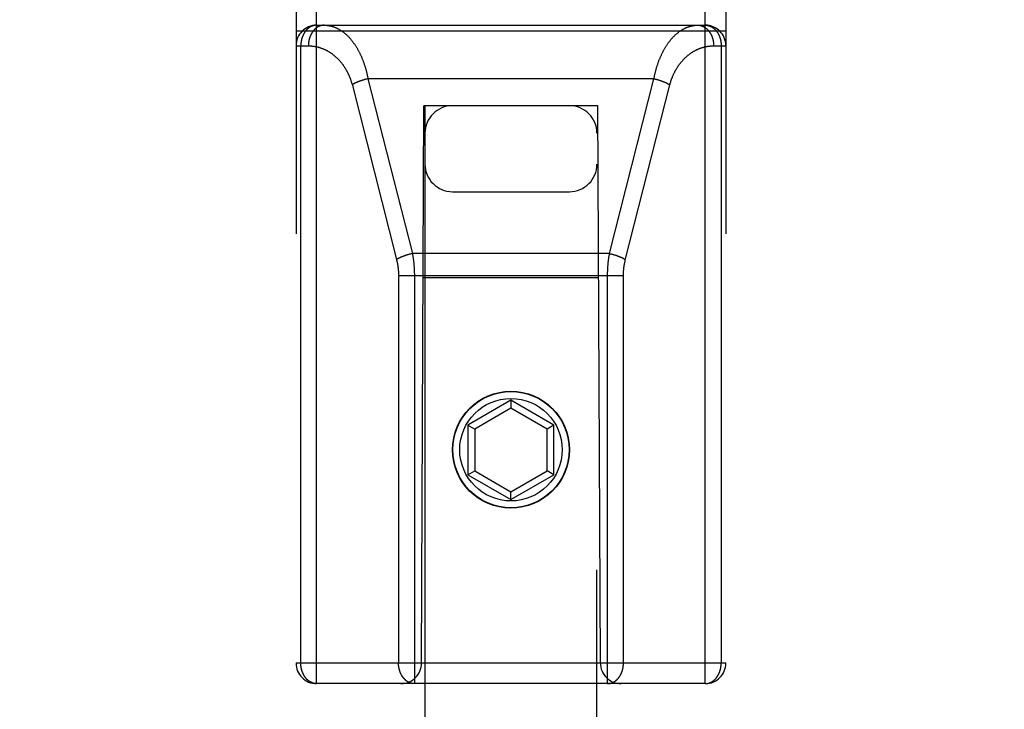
# Model space of a CAD drawing. Header units: inches. Extents: x 0 to 200, y 0 to 130.
# Tile 53 of 91: x 57.95 to 59.38, y 90.81 to 91.81. Entities that reach past the tile are written whole.
import ezdxf

# ---------------------------------------------------------------- set-up
doc = ezdxf.new("R2010")
doc.units = ezdxf.units.IN
doc.header["$LTSCALE"] = 11.011777
doc.header["$MEASUREMENT"] = 0
doc.linetypes.add('HIDDEN', pattern=[0.2, 0.1, -0.1])
doc.layers.get('0').update_dxf_attribs({"linetype": 'CONTINUOUS'})
for name, color, linetype in [('02___PRT_ALL_AXES', 7, 'CONTINUOUS'), ('DEFAULT_2', 8, 'HIDDEN'), ('DIMENSIONS', 7, 'CONTINUOUS')]:
    doc.layers.add(name, color=color, linetype=linetype)
doc.styles.get("Standard").update_dxf_attribs({"font": 'arial.ttf'})
doc.dimstyles.new('DIMSTYLE_1', dxfattribs={"dimtxt": 0.883298, "dimasz": 1.17773, "dimexe": 0.09, "dimexo": 0.07, "dimgap": 0.0375, "dimtad": 0, "dimtih": 1, "dimtoh": 1, "dimzin": 4, "dimdsep": 46, "dimtxsty": 'Standard', "dimblk": '_FILLED', "dimblk1": '_FILLED', "dimblk2": '_FILLED', "dimcen": 0.09, "dimazin": 1, "dimtfac": 1, "dimtofl": 0, "dimtmove": 0, "dimatfit": 3, "dimldrblk": '_FILLED', "dimfxl": 0, "dimtolj": 1, "dimtzin": 4, "dimarcsym": 0})

# ---------------------------------------------------------------- blocks, each defined once
blk = doc.blocks.new('_FILLED')
at = {"color": 0, "linetype": 'ByBlock'}
blk.add_solid([(0, 0), (-1, 0.2), (-1, -0.2)], dxfattribs=at)
blk = doc.blocks.new('*D13')
at = {"layer": 'DIMENSIONS', "color": 2, "linetype": 'Continuous'}
for p, q in [((57.8507, 72.5863), (55.5903, 72.5863)), ((61.4757, 72.5863), (63.8312, 72.5863))]:
    blk.add_line(p, q, dxfattribs=at)
at = {"layer": 'DIMENSIONS', "color": 2, "linetype": 'Continuous', "xscale": 1.1777301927, "yscale": 1.1777301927, "zscale": 1.1777301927}
blk.add_blockref('_FILLED', (57.8507, 72.5863), dxfattribs=at)
at = {"layer": 'DIMENSIONS', "color": 2, "linetype": 'Continuous', "xscale": 1.1777301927, "yscale": 1.1777301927, "zscale": 1.1777301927, "rotation": 180}
blk.add_blockref('_FILLED', (61.4757, 72.5863), dxfattribs=at)
at = {"layer": 'DIMENSIONS', "color": 2, "linetype": 'Continuous', "insert": (55.1486, 73.0279), "char_height": 0.8833, "width": 2.400337, "attachment_point": 3, "line_spacing_factor": 0.9}
blk.add_mtext('3.63', dxfattribs=at)
blk = doc.blocks.new('*D16')
at = {"layer": 'DIMENSIONS', "color": 2, "linetype": 'Continuous'}
for p, q in [((44.1776, 92.763), (44.1776, 95.2682)), ((44.1776, 95.2682), (45.2081, 95.2682)), ((43.1176, 91.638), (46.3925, 91.638)), ((44.1776, 91.638), (44.1776, 89.2825))]:
    blk.add_line(p, q, dxfattribs=at)
at = {"layer": 'DIMENSIONS', "color": 2, "linetype": 'Continuous', "xscale": 1.1777301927, "yscale": 1.1777301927, "zscale": 1.1777301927}
for p, rotation in [((44.1776, 92.763), 270), ((44.1776, 91.638), 90)]:
    blk.add_blockref('_FILLED', p, dxfattribs=dict(at, rotation=rotation))
at = {"layer": 'DIMENSIONS', "color": 2, "linetype": 'Continuous', "insert": (45.6497, 95.7098), "char_height": 0.8833, "width": 2.400337, "attachment_point": 1, "line_spacing_factor": 0.9}
blk.add_mtext('1.13', dxfattribs=at)

msp = doc.modelspace()

# ---------------------------------------------------------------- linework, layer by layer
at = {"layer": '02___PRT_ALL_AXES', "color": 8, "linetype": 'HIDDEN'}
msp.add_line((58.3807, 91.8025), (58.9457, 91.8025), dxfattribs=at)
msp.add_circle((58.6632, 91.1855), 0.085, dxfattribs=at)
at = {"layer": 'DEFAULT_2', "color": 8, "linetype": 'HIDDEN'}
for p, q in [((58.3807, 90.8455), (58.3807, 92.6305)), ((58.9457, 90.8455), (58.9457, 92.6305)), ((58.3507, 92.6005), (58.3507, 90.8755)), ((58.9757, 92.6005), (58.9757, 90.8755)), ((58.3807, 91.8025), (58.9457, 91.8025)), ((58.3507, 91.7945), (58.9757, 91.7945)), ((58.3507, 91.7725), (58.3686, 91.7725)), ((58.3577, 90.8755), (58.3577, 91.7725)), ((58.9578, 91.7725), (58.9757, 91.7725)), ((58.9688, 91.7725), (58.9688, 90.8755)), ((58.4321, 91.7166), (58.4968, 91.4619)), ((58.4459, 91.722), (58.4451, 91.7217)), ((58.4467, 91.7222), (58.4459, 91.722)), ((58.4475, 91.7225), (58.4467, 91.7222)), ((58.4483, 91.7228), (58.4475, 91.7225)), ((58.4491, 91.723), (58.4483, 91.7228)), ((58.4512, 91.7236), (58.4503, 91.7234)), ((58.452, 91.7238), (58.4512, 91.7236)), ((58.4528, 91.724), (58.452, 91.7238)), ((58.4536, 91.7242), (58.4528, 91.724)), ((58.4545, 91.7244), (58.4536, 91.7242)), ((58.4553, 91.7246), (58.4545, 91.7244)), ((58.4553, 91.7246), (58.5199, 91.4706)), ((58.8711, 91.7246), (58.4553, 91.7246)), ((58.8066, 91.4706), (58.8711, 91.7246)), ((58.8294, 91.4611), (58.8942, 91.7159)), ((58.8711, 91.7246), (58.872, 91.7244)), ((58.872, 91.7244), (58.8728, 91.7242)), ((58.8728, 91.7242), (58.8736, 91.724)), ((58.8736, 91.724), (58.8745, 91.7238)), ((58.8745, 91.7238), (58.8753, 91.7236)), ((58.8753, 91.7236), (58.8761, 91.7234)), ((58.8761, 91.7234), (58.8769, 91.7231)), ((58.8769, 91.7231), (58.8777, 91.7229)), ((58.8777, 91.7229), (58.8785, 91.7226)), ((58.8785, 91.7226), (58.8793, 91.7224)), ((58.8793, 91.7224), (58.8801, 91.7221)), ((58.5332, 90.8755), (58.5367, 91.6855)), ((58.5382, 91.6855), (58.5367, 91.6855)), ((58.5382, 91.6855), (58.5382, 65.6836)), ((58.7882, 91.6855), (58.5382, 91.6855)), ((58.7882, 65.6836), (58.7882, 91.6855)), ((58.7897, 91.6855), (58.7882, 91.6855)), ((58.7932, 90.8755), (58.7897, 91.6855)), ((58.5782, 91.5605), (58.7482, 91.5605)), ((58.5157, 91.4696), (58.5149, 91.4693)), ((58.5166, 91.4698), (58.5157, 91.4696)), ((58.5174, 91.47), (58.5166, 91.4698)), ((58.5182, 91.4702), (58.5174, 91.47)), ((58.519, 91.4704), (58.5182, 91.4702)), ((58.5199, 91.4706), (58.519, 91.4704)), ((58.8066, 91.4706), (58.5199, 91.4706)), ((58.8066, 91.4706), (58.8074, 91.4704)), ((58.8074, 91.4704), (58.8082, 91.4702)), ((58.8082, 91.4702), (58.809, 91.47)), ((58.809, 91.47), (58.8099, 91.4698)), ((58.8099, 91.4698), (58.8107, 91.4696)), ((58.8107, 91.4696), (58.8115, 91.4693)), ((58.5105, 91.468), (58.5097, 91.4677)), ((58.5125, 91.4686), (58.5117, 91.4684)), ((58.5133, 91.4689), (58.5125, 91.4686)), ((58.5141, 91.4691), (58.5133, 91.4689)), ((58.5149, 91.4693), (58.5141, 91.4691)), ((58.8115, 91.4693), (58.8123, 91.4691)), ((58.8136, 91.4687), (58.8144, 91.4685)), ((58.8144, 91.4685), (58.8152, 91.4682)), ((58.8152, 91.4682), (58.8159, 91.468)), ((58.4997, 91.4392), (58.4997, 90.8755)), ((58.4997, 91.4385), (58.8267, 91.4385)), ((58.5228, 91.4395), (58.5228, 90.8455)), ((58.7908, 91.4355), (58.5356, 91.4355)), ((58.6632, 91.2573), (58.6007, 91.2213)), ((58.6632, 91.2573), (58.6632, 91.2458)), ((58.7257, 91.2213), (58.6632, 91.2573)), ((58.6632, 91.2458), (58.6107, 91.2155)), ((58.7157, 91.2155), (58.6632, 91.2458)), ((58.6007, 91.2213), (58.6007, 91.1491)), ((58.6007, 91.2213), (58.6107, 91.2155)), ((58.6107, 91.2155), (58.6107, 91.1549)), ((58.7257, 91.2213), (58.7157, 91.2155)), ((58.7157, 91.1549), (58.7157, 91.2155)), ((58.7257, 91.1491), (58.7257, 91.2213)), ((58.6007, 91.1491), (58.6107, 91.1549)), ((58.6107, 91.1549), (58.6632, 91.1245)), ((58.6632, 91.1245), (58.7157, 91.1549)), ((58.7257, 91.1491), (58.7157, 91.1549)), ((58.6007, 91.1491), (58.6632, 91.113)), ((58.6632, 91.113), (58.7257, 91.1491)), ((58.6632, 91.113), (58.6632, 91.1245)), ((58.3507, 90.8755), (58.9757, 90.8755)), ((58.9457, 90.8455), (58.3807, 90.8455))]:
    msp.add_line(p, q, dxfattribs=at)
for points in [[(58.3807, 91.8025), (58.3804, 91.8025), (58.3801, 91.8025), (58.3798, 91.8025), (58.3795, 91.8024), (58.3791, 91.8024), (58.3788, 91.8024), (58.3785, 91.8023), (58.3782, 91.8023), (58.3778, 91.8022), (58.3775, 91.8022), (58.3772, 91.8021), (58.3769, 91.8021), (58.3766, 91.802), (58.3762, 91.8019), (58.3759, 91.8018), (58.3756, 91.8017), (58.3753, 91.8016), (58.375, 91.8015), (58.3747, 91.8014), (58.3744, 91.8013), (58.374, 91.8012), (58.3737, 91.8011), (58.3734, 91.8009), (58.3731, 91.8008), (58.3728, 91.8007), (58.3725, 91.8005), (58.3722, 91.8004), (58.3719, 91.8002), (58.3716, 91.8), (58.3713, 91.7999), (58.371, 91.7997), (58.3707, 91.7995), (58.3704, 91.7993), (58.3702, 91.7991), (58.3699, 91.799), (58.3696, 91.7987), (58.3693, 91.7985), (58.369, 91.7983), (58.3687, 91.7981), (58.3685, 91.7979), (58.3682, 91.7977), (58.3679, 91.7974), (58.3677, 91.7972), (58.3674, 91.797), (58.3671, 91.7967), (58.3669, 91.7965), (58.3666, 91.7962), (58.3664, 91.7959), (58.3661, 91.7957), (58.3659, 91.7954), (58.3656, 91.7951), (58.3654, 91.7949), (58.3651, 91.7946), (58.3649, 91.7943), (58.3647, 91.794), (58.3644, 91.7937), (58.3642, 91.7934), (58.364, 91.7931), (58.3637, 91.7928), (58.3635, 91.7925), (58.3633, 91.7922), (58.3631, 91.7918), (58.3629, 91.7915), (58.3627, 91.7912), (58.3625, 91.7909), (58.3623, 91.7905), (58.3621, 91.7902), (58.3619, 91.7899), (58.3617, 91.7895), (58.3615, 91.7892), (58.3614, 91.7888), (58.3612, 91.7885), (58.361, 91.7881), (58.3609, 91.7877), (58.3607, 91.7874), (58.3605, 91.787), (58.3604, 91.7866), (58.3602, 91.7863), (58.3601, 91.7859), (58.3599, 91.7855), (58.3598, 91.7851), (58.3597, 91.7847), (58.3595, 91.7844), (58.3594, 91.784), (58.3593, 91.7836), (58.3592, 91.7832), (58.3591, 91.7828), (58.3589, 91.7824), (58.3588, 91.782), (58.3587, 91.7816), (58.3586, 91.7812), (58.3586, 91.7808), (58.3585, 91.7804), (58.3584, 91.78), (58.3583, 91.7796), (58.3582, 91.7792), (58.3582, 91.7787), (58.3581, 91.7783), (58.358, 91.7779), (58.358, 91.7775), (58.3579, 91.7771), (58.3579, 91.7767), (58.3578, 91.7763), (58.3578, 91.7758), (58.3578, 91.7754), (58.3577, 91.775), (58.3577, 91.7746), (58.3577, 91.7742), (58.3577, 91.7737), (58.3577, 91.7733), (58.3577, 91.7729), (58.3577, 91.7725)], [(58.3917, 91.8025), (58.3914, 91.8025), (58.391, 91.8025), (58.3907, 91.8025), (58.3904, 91.8024), (58.39, 91.8024), (58.3897, 91.8024), (58.3894, 91.8023), (58.3891, 91.8023), (58.3887, 91.8022), (58.3884, 91.8022), (58.3881, 91.8021), (58.3877, 91.802), (58.3874, 91.802), (58.3871, 91.8019), (58.3868, 91.8018), (58.3865, 91.8017), (58.3861, 91.8016), (58.3858, 91.8015), (58.3855, 91.8014), (58.3852, 91.8013), (58.3849, 91.8011), (58.3846, 91.801), (58.3842, 91.8009), (58.3839, 91.8007), (58.3836, 91.8006), (58.3833, 91.8004), (58.383, 91.8003), (58.3827, 91.8001), (58.3824, 91.7999), (58.3821, 91.7998), (58.3818, 91.7996), (58.3815, 91.7994), (58.3812, 91.7992), (58.3809, 91.799), (58.3806, 91.7988), (58.3803, 91.7986), (58.3801, 91.7984), (58.3798, 91.7982), (58.3795, 91.7979), (58.3792, 91.7977), (58.3789, 91.7975), (58.3787, 91.7972), (58.3784, 91.797), (58.3781, 91.7967), (58.3779, 91.7965), (58.3776, 91.7962), (58.3773, 91.796), (58.3771, 91.7957), (58.3768, 91.7954), (58.3766, 91.7952), (58.3763, 91.7949), (58.3761, 91.7946), (58.3758, 91.7943), (58.3756, 91.794), (58.3754, 91.7937), (58.3751, 91.7934), (58.3749, 91.7931), (58.3747, 91.7928), (58.3745, 91.7924), (58.3742, 91.7921), (58.374, 91.7918), (58.3738, 91.7915), (58.3736, 91.7911), (58.3734, 91.7908), (58.3732, 91.7905), (58.373, 91.7901), (58.3728, 91.7898), (58.3726, 91.7894), (58.3725, 91.7891), (58.3723, 91.7887), (58.3721, 91.7883), (58.3719, 91.788), (58.3718, 91.7876), (58.3716, 91.7872), (58.3714, 91.7869), (58.3713, 91.7865), (58.3711, 91.7861), (58.371, 91.7857), (58.3708, 91.7853), (58.3707, 91.7849), (58.3706, 91.7845), (58.3704, 91.7842), (58.3703, 91.7838), (58.3702, 91.7834), (58.3701, 91.783), (58.37, 91.7826), (58.3698, 91.7822), (58.3697, 91.7817), (58.3696, 91.7813), (58.3695, 91.7809), (58.3695, 91.7805), (58.3694, 91.7801), (58.3693, 91.7797), (58.3692, 91.7793), (58.3691, 91.7789), (58.3691, 91.7784), (58.369, 91.778), (58.369, 91.7776), (58.3689, 91.7772), (58.3689, 91.7767), (58.3688, 91.7763), (58.3688, 91.7759), (58.3687, 91.7755), (58.3687, 91.775), (58.3687, 91.7746), (58.3687, 91.7742), (58.3686, 91.7738), (58.3686, 91.7733), (58.3686, 91.7729), (58.3686, 91.7725)], [(58.3917, 91.8025), (58.3924, 91.8025), (58.3931, 91.8025), (58.3939, 91.8024), (58.3946, 91.8024), (58.3953, 91.8023), (58.396, 91.8022), (58.3968, 91.8022), (58.3975, 91.8021), (58.3982, 91.8019), (58.3989, 91.8018), (58.3996, 91.8017), (58.4004, 91.8015), (58.4011, 91.8014), (58.4018, 91.8012), (58.4025, 91.801), (58.4032, 91.8008), (58.4039, 91.8006), (58.4046, 91.8004), (58.4053, 91.8001), (58.406, 91.7999), (58.4067, 91.7996), (58.4074, 91.7993), (58.4081, 91.7991), (58.4088, 91.7988), (58.4095, 91.7985), (58.4102, 91.7981), (58.4109, 91.7978), (58.4116, 91.7974), (58.4122, 91.7971), (58.4129, 91.7967), (58.4136, 91.7963), (58.4143, 91.7959), (58.4149, 91.7955), (58.4156, 91.7951), (58.4163, 91.7947), (58.4169, 91.7943), (58.4176, 91.7938), (58.4182, 91.7934), (58.4189, 91.7929), (58.4195, 91.7924), (58.4201, 91.7919), (58.4208, 91.7914), (58.4214, 91.7909), (58.422, 91.7904), (58.4226, 91.7898), (58.4232, 91.7893), (58.4239, 91.7888), (58.4245, 91.7882), (58.4251, 91.7876), (58.4257, 91.787), (58.4263, 91.7865), (58.4268, 91.7859), (58.4274, 91.7853), (58.428, 91.7846), (58.4286, 91.784), (58.4291, 91.7834), (58.4297, 91.7827), (58.4303, 91.7821), (58.4308, 91.7814), (58.4314, 91.7808), (58.4319, 91.7801), (58.4324, 91.7794), (58.433, 91.7787), (58.4335, 91.778), (58.434, 91.7773), (58.4345, 91.7766), (58.4351, 91.7759), (58.4356, 91.7752), (58.4361, 91.7744), (58.4366, 91.7737), (58.437, 91.7729), (58.4375, 91.7722), (58.438, 91.7714), (58.4385, 91.7707), (58.4389, 91.7699), (58.4394, 91.7691), (58.4399, 91.7683), (58.4403, 91.7675), (58.4408, 91.7667), (58.4412, 91.7659), (58.4416, 91.7651), (58.4421, 91.7643), (58.4425, 91.7635), (58.4429, 91.7627), (58.4433, 91.7619), (58.4437, 91.761), (58.4441, 91.7602), (58.4445, 91.7593), (58.4449, 91.7585), (58.4453, 91.7576), (58.4457, 91.7568), (58.446, 91.7559), (58.4464, 91.7551), (58.4468, 91.7542), (58.4471, 91.7533), (58.4475, 91.7524), (58.4478, 91.7515), (58.4481, 91.7507), (58.4485, 91.7498), (58.4488, 91.7489), (58.4491, 91.748), (58.4494, 91.7471), (58.4497, 91.7462), (58.45, 91.7453), (58.4503, 91.7444), (58.4506, 91.7435), (58.4509, 91.7425), (58.4512, 91.7416), (58.4515, 91.7407), (58.4517, 91.7398), (58.452, 91.7388), (58.4523, 91.7379), (58.4525, 91.737), (58.4528, 91.736), (58.453, 91.7351), (58.4532, 91.7342), (58.4535, 91.7332), (58.4537, 91.7323), (58.4539, 91.7313), (58.4541, 91.7304), (58.4543, 91.7294), (58.4545, 91.7285), (58.4547, 91.7275), (58.4549, 91.7266), (58.4551, 91.7256), (58.4553, 91.7246)], [(58.8711, 91.7246), (58.8713, 91.7256), (58.8715, 91.7266), (58.8717, 91.7276), (58.8719, 91.7285), (58.8721, 91.7295), (58.8723, 91.7305), (58.8725, 91.7314), (58.8728, 91.7324), (58.873, 91.7333), (58.8732, 91.7343), (58.8735, 91.7353), (58.8737, 91.7362), (58.874, 91.7372), (58.8742, 91.7381), (58.8745, 91.7391), (58.8748, 91.74), (58.875, 91.7409), (58.8753, 91.7419), (58.8756, 91.7428), (58.8759, 91.7437), (58.8762, 91.7447), (58.8765, 91.7456), (58.8768, 91.7465), (58.8771, 91.7474), (58.8774, 91.7483), (58.8778, 91.7492), (58.8781, 91.7502), (58.8784, 91.7511), (58.8788, 91.752), (58.8791, 91.7529), (58.8795, 91.7537), (58.8799, 91.7546), (58.8802, 91.7555), (58.8806, 91.7564), (58.881, 91.7573), (58.8814, 91.7581), (58.8818, 91.759), (58.8822, 91.7599), (58.8826, 91.7607), (58.883, 91.7616), (58.8834, 91.7624), (58.8838, 91.7632), (58.8843, 91.7641), (58.8847, 91.7649), (58.8851, 91.7657), (58.8856, 91.7665), (58.886, 91.7674), (58.8865, 91.7682), (58.8869, 91.769), (58.8874, 91.7698), (58.8879, 91.7705), (58.8884, 91.7713), (58.8889, 91.7721), (58.8893, 91.7729), (58.8898, 91.7736), (58.8903, 91.7744), (58.8909, 91.7751), (58.8914, 91.7759), (58.8919, 91.7766), (58.8924, 91.7773), (58.8929, 91.778), (58.8935, 91.7787), (58.894, 91.7794), (58.8946, 91.7801), (58.8951, 91.7808), (58.8957, 91.7815), (58.8962, 91.7822), (58.8968, 91.7828), (58.8974, 91.7835), (58.898, 91.7841), (58.8985, 91.7848), (58.8991, 91.7854), (58.8997, 91.786), (58.9003, 91.7866), (58.9009, 91.7872), (58.9015, 91.7878), (58.9021, 91.7884), (58.9028, 91.7889), (58.9034, 91.7895), (58.904, 91.79), (58.9046, 91.7906), (58.9053, 91.7911), (58.9059, 91.7916), (58.9066, 91.7921), (58.9072, 91.7926), (58.9079, 91.7931), (58.9085, 91.7936), (58.9092, 91.794), (58.9098, 91.7945), (58.9105, 91.7949), (58.9112, 91.7953), (58.9119, 91.7958), (58.9125, 91.7962), (58.9132, 91.7966), (58.9139, 91.7969), (58.9146, 91.7973), (58.9153, 91.7977), (58.916, 91.798), (58.9167, 91.7983), (58.9174, 91.7987), (58.9181, 91.799), (58.9188, 91.7993), (58.9195, 91.7995), (58.9202, 91.7998), (58.9209, 91.8001), (58.9216, 91.8003), (58.9223, 91.8005), (58.9231, 91.8008), (58.9238, 91.801), (58.9245, 91.8012), (58.9252, 91.8013), (58.926, 91.8015), (58.9267, 91.8017), (58.9274, 91.8018), (58.9281, 91.8019), (58.9289, 91.802), (58.9296, 91.8021), (58.9303, 91.8022), (58.9311, 91.8023), (58.9318, 91.8024), (58.9325, 91.8024), (58.9333, 91.8025), (58.934, 91.8025), (58.9348, 91.8025)], [(58.9348, 91.8025), (58.9351, 91.8025), (58.9354, 91.8025), (58.9357, 91.8025), (58.9361, 91.8024), (58.9364, 91.8024), (58.9367, 91.8024), (58.9371, 91.8023), (58.9374, 91.8023), (58.9377, 91.8022), (58.938, 91.8022), (58.9384, 91.8021), (58.9387, 91.802), (58.939, 91.802), (58.9393, 91.8019), (58.9397, 91.8018), (58.94, 91.8017), (58.9403, 91.8016), (58.9406, 91.8015), (58.9409, 91.8014), (58.9413, 91.8013), (58.9416, 91.8011), (58.9419, 91.801), (58.9422, 91.8009), (58.9425, 91.8007), (58.9428, 91.8006), (58.9431, 91.8004), (58.9434, 91.8003), (58.9437, 91.8001), (58.944, 91.7999), (58.9443, 91.7998), (58.9446, 91.7996), (58.9449, 91.7994), (58.9452, 91.7992), (58.9455, 91.799), (58.9458, 91.7988), (58.9461, 91.7986), (58.9464, 91.7984), (58.9467, 91.7982), (58.9469, 91.7979), (58.9472, 91.7977), (58.9475, 91.7975), (58.9478, 91.7972), (58.948, 91.797), (58.9483, 91.7967), (58.9486, 91.7965), (58.9488, 91.7962), (58.9491, 91.796), (58.9494, 91.7957), (58.9496, 91.7954), (58.9499, 91.7952), (58.9501, 91.7949), (58.9504, 91.7946), (58.9506, 91.7943), (58.9508, 91.794), (58.9511, 91.7937), (58.9513, 91.7934), (58.9515, 91.7931), (58.9517, 91.7928), (58.952, 91.7924), (58.9522, 91.7921), (58.9524, 91.7918), (58.9526, 91.7915), (58.9528, 91.7911), (58.953, 91.7908), (58.9532, 91.7905), (58.9534, 91.7901), (58.9536, 91.7898), (58.9538, 91.7894), (58.954, 91.7891), (58.9542, 91.7887), (58.9543, 91.7883), (58.9545, 91.788), (58.9547, 91.7876), (58.9548, 91.7872), (58.955, 91.7869), (58.9552, 91.7865), (58.9553, 91.7861), (58.9555, 91.7857), (58.9556, 91.7853), (58.9557, 91.7849), (58.9559, 91.7845), (58.956, 91.7842), (58.9561, 91.7838), (58.9562, 91.7834), (58.9564, 91.783), (58.9565, 91.7826), (58.9566, 91.7822), (58.9567, 91.7817), (58.9568, 91.7813), (58.9569, 91.7809), (58.957, 91.7805), (58.9571, 91.7801), (58.9571, 91.7797), (58.9572, 91.7793), (58.9573, 91.7789), (58.9574, 91.7784), (58.9574, 91.778), (58.9575, 91.7776), (58.9575, 91.7772), (58.9576, 91.7767), (58.9576, 91.7763), (58.9577, 91.7759), (58.9577, 91.7755), (58.9577, 91.775), (58.9578, 91.7746), (58.9578, 91.7742), (58.9578, 91.7738), (58.9578, 91.7733), (58.9578, 91.7729), (58.9578, 91.7725)], [(58.9457, 91.8025), (58.946, 91.8025), (58.9463, 91.8025), (58.9467, 91.8025), (58.947, 91.8024), (58.9473, 91.8024), (58.9476, 91.8024), (58.9479, 91.8023), (58.9483, 91.8023), (58.9486, 91.8022), (58.9489, 91.8022), (58.9492, 91.8021), (58.9496, 91.8021), (58.9499, 91.802), (58.9502, 91.8019), (58.9505, 91.8018), (58.9508, 91.8017), (58.9511, 91.8016), (58.9515, 91.8015), (58.9518, 91.8014), (58.9521, 91.8013), (58.9524, 91.8012), (58.9527, 91.8011), (58.953, 91.8009), (58.9533, 91.8008), (58.9536, 91.8007), (58.9539, 91.8005), (58.9542, 91.8004), (58.9545, 91.8002), (58.9548, 91.8), (58.9551, 91.7999), (58.9554, 91.7997), (58.9557, 91.7995), (58.956, 91.7993), (58.9563, 91.7991), (58.9566, 91.799), (58.9569, 91.7987), (58.9571, 91.7985), (58.9574, 91.7983), (58.9577, 91.7981), (58.958, 91.7979), (58.9582, 91.7977), (58.9585, 91.7974), (58.9588, 91.7972), (58.959, 91.797), (58.9593, 91.7967), (58.9596, 91.7965), (58.9598, 91.7962), (58.9601, 91.7959), (58.9603, 91.7957), (58.9606, 91.7954), (58.9608, 91.7951), (58.9611, 91.7949), (58.9613, 91.7946), (58.9616, 91.7943), (58.9618, 91.794), (58.962, 91.7937), (58.9622, 91.7934), (58.9625, 91.7931), (58.9627, 91.7928), (58.9629, 91.7925), (58.9631, 91.7922), (58.9633, 91.7918), (58.9635, 91.7915), (58.9637, 91.7912), (58.9639, 91.7909), (58.9641, 91.7905), (58.9643, 91.7902), (58.9645, 91.7899), (58.9647, 91.7895), (58.9649, 91.7892), (58.9651, 91.7888), (58.9652, 91.7885), (58.9654, 91.7881), (58.9656, 91.7877), (58.9657, 91.7874), (58.9659, 91.787), (58.9661, 91.7866), (58.9662, 91.7863), (58.9664, 91.7859), (58.9665, 91.7855), (58.9666, 91.7851), (58.9668, 91.7847), (58.9669, 91.7844), (58.967, 91.784), (58.9671, 91.7836), (58.9673, 91.7832), (58.9674, 91.7828), (58.9675, 91.7824), (58.9676, 91.782), (58.9677, 91.7816), (58.9678, 91.7812), (58.9679, 91.7808), (58.968, 91.7804), (58.9681, 91.78), (58.9681, 91.7796), (58.9682, 91.7792), (58.9683, 91.7787), (58.9683, 91.7783), (58.9684, 91.7779), (58.9685, 91.7775), (58.9685, 91.7771), (58.9686, 91.7767), (58.9686, 91.7763), (58.9686, 91.7758), (58.9687, 91.7754), (58.9687, 91.775), (58.9687, 91.7746), (58.9687, 91.7742), (58.9688, 91.7737), (58.9688, 91.7733), (58.9688, 91.7729), (58.9688, 91.7725)], [(58.3686, 91.7725), (58.3693, 91.7725), (58.3701, 91.7725), (58.3708, 91.7724), (58.3715, 91.7724), (58.3722, 91.7724), (58.373, 91.7723), (58.3737, 91.7722), (58.3744, 91.7722), (58.3751, 91.7721), (58.3759, 91.772), (58.3766, 91.7719), (58.3773, 91.7718), (58.378, 91.7717), (58.3787, 91.7715), (58.3794, 91.7714), (58.3801, 91.7713), (58.3809, 91.7711), (58.3816, 91.7709), (58.3823, 91.7708), (58.383, 91.7706), (58.3837, 91.7704), (58.3844, 91.7702), (58.3851, 91.77), (58.3858, 91.7698), (58.3864, 91.7696), (58.3871, 91.7693), (58.3878, 91.7691), (58.3885, 91.7688), (58.3892, 91.7686), (58.3899, 91.7683), (58.3905, 91.768), (58.3912, 91.7677), (58.3919, 91.7674), (58.3925, 91.7671), (58.3932, 91.7668), (58.3938, 91.7665), (58.3945, 91.7662), (58.3951, 91.7658), (58.3958, 91.7655), (58.3964, 91.7652), (58.3971, 91.7648), (58.3977, 91.7644), (58.3983, 91.7641), (58.3989, 91.7637), (58.3996, 91.7633), (58.4002, 91.7629), (58.4008, 91.7625), (58.4014, 91.7621), (58.402, 91.7617), (58.4026, 91.7613), (58.4032, 91.7608), (58.4038, 91.7604), (58.4044, 91.76), (58.4049, 91.7595), (58.4055, 91.7591), (58.4061, 91.7586), (58.4066, 91.7581), (58.4072, 91.7577), (58.4077, 91.7572), (58.4083, 91.7567), (58.4088, 91.7562), (58.4094, 91.7557), (58.4099, 91.7552), (58.4104, 91.7547), (58.411, 91.7542), (58.4115, 91.7537), (58.412, 91.7531), (58.4125, 91.7526), (58.413, 91.7521), (58.4135, 91.7515), (58.414, 91.751), (58.4145, 91.7505), (58.4149, 91.7499), (58.4154, 91.7493), (58.4159, 91.7488), (58.4163, 91.7482), (58.4168, 91.7476), (58.4172, 91.7471), (58.4177, 91.7465), (58.4181, 91.7459), (58.4186, 91.7453), (58.419, 91.7447), (58.4194, 91.7441), (58.4198, 91.7435), (58.4202, 91.7429), (58.4206, 91.7423), (58.421, 91.7417), (58.4214, 91.7411), (58.4218, 91.7405), (58.4222, 91.7399), (58.4226, 91.7392), (58.423, 91.7386), (58.4233, 91.738), (58.4237, 91.7374), (58.424, 91.7367), (58.4244, 91.7361), (58.4247, 91.7354), (58.4251, 91.7348), (58.4254, 91.7341), (58.4257, 91.7335), (58.4261, 91.7328), (58.4264, 91.7322), (58.4267, 91.7315), (58.427, 91.7309), (58.4273, 91.7302), (58.4276, 91.7295), (58.4279, 91.7289), (58.4281, 91.7282), (58.4284, 91.7275), (58.4287, 91.7269), (58.4289, 91.7262), (58.4292, 91.7255), (58.4295, 91.7248), (58.4297, 91.7242), (58.4299, 91.7235), (58.4302, 91.7228), (58.4304, 91.7221), (58.4306, 91.7214), (58.4309, 91.7207), (58.4311, 91.72), (58.4313, 91.7194), (58.4315, 91.7187), (58.4317, 91.718), (58.4319, 91.7173), (58.4321, 91.7166)], [(58.8942, 91.7159), (58.8944, 91.7166), (58.8946, 91.7173), (58.8948, 91.718), (58.895, 91.7187), (58.8952, 91.7194), (58.8954, 91.7201), (58.8956, 91.7208), (58.8958, 91.7215), (58.8961, 91.7222), (58.8963, 91.7229), (58.8965, 91.7236), (58.8968, 91.7243), (58.897, 91.725), (58.8973, 91.7257), (58.8976, 91.7264), (58.8978, 91.727), (58.8981, 91.7277), (58.8984, 91.7284), (58.8987, 91.7291), (58.899, 91.7298), (58.8993, 91.7304), (58.8996, 91.7311), (58.8999, 91.7318), (58.9002, 91.7324), (58.9005, 91.7331), (58.9008, 91.7338), (58.9012, 91.7344), (58.9015, 91.7351), (58.9019, 91.7357), (58.9022, 91.7364), (58.9026, 91.737), (58.9029, 91.7377), (58.9033, 91.7383), (58.9037, 91.739), (58.9041, 91.7396), (58.9044, 91.7402), (58.9048, 91.7409), (58.9052, 91.7415), (58.9056, 91.7421), (58.9061, 91.7427), (58.9065, 91.7433), (58.9069, 91.7439), (58.9073, 91.7446), (58.9078, 91.7452), (58.9082, 91.7458), (58.9086, 91.7463), (58.9091, 91.7469), (58.9095, 91.7475), (58.91, 91.7481), (58.9105, 91.7487), (58.911, 91.7493), (58.9114, 91.7498), (58.9119, 91.7504), (58.9124, 91.7509), (58.9129, 91.7515), (58.9134, 91.752), (58.9139, 91.7526), (58.9144, 91.7531), (58.915, 91.7537), (58.9155, 91.7542), (58.916, 91.7547), (58.9165, 91.7552), (58.9171, 91.7557), (58.9176, 91.7562), (58.9182, 91.7567), (58.9187, 91.7572), (58.9193, 91.7577), (58.9199, 91.7582), (58.9204, 91.7587), (58.921, 91.7591), (58.9216, 91.7596), (58.9222, 91.76), (58.9228, 91.7605), (58.9234, 91.7609), (58.924, 91.7614), (58.9246, 91.7618), (58.9252, 91.7622), (58.9258, 91.7626), (58.9265, 91.763), (58.9271, 91.7634), (58.9277, 91.7638), (58.9283, 91.7642), (58.929, 91.7646), (58.9296, 91.7649), (58.9303, 91.7653), (58.9309, 91.7657), (58.9316, 91.766), (58.9322, 91.7663), (58.9329, 91.7667), (58.9336, 91.767), (58.9342, 91.7673), (58.9349, 91.7676), (58.9356, 91.7679), (58.9363, 91.7682), (58.937, 91.7684), (58.9377, 91.7687), (58.9383, 91.769), (58.939, 91.7692), (58.9397, 91.7695), (58.9404, 91.7697), (58.9411, 91.7699), (58.9419, 91.7701), (58.9426, 91.7703), (58.9433, 91.7705), (58.944, 91.7707), (58.9447, 91.7709), (58.9454, 91.7711), (58.9461, 91.7712), (58.9469, 91.7714), (58.9476, 91.7715), (58.9483, 91.7717), (58.949, 91.7718), (58.9498, 91.7719), (58.9505, 91.772), (58.9512, 91.7721), (58.9519, 91.7722), (58.9527, 91.7722), (58.9534, 91.7723), (58.9541, 91.7724), (58.9549, 91.7724), (58.9556, 91.7724), (58.9563, 91.7725), (58.9571, 91.7725), (58.9578, 91.7725)], [(58.4451, 91.7217), (58.4447, 91.7216), (58.4443, 91.7215), (58.444, 91.7213), (58.4436, 91.7212), (58.4432, 91.721), (58.4428, 91.7209), (58.4425, 91.7208), (58.4421, 91.7206), (58.4417, 91.7205), (58.4413, 91.7203), (58.441, 91.7202), (58.4406, 91.72), (58.4403, 91.7199), (58.4399, 91.7197), (58.4396, 91.7196), (58.4392, 91.7194), (58.4389, 91.7193), (58.4385, 91.7191), (58.4382, 91.719), (58.4378, 91.7188), (58.4375, 91.7187), (58.4372, 91.7185), (58.4369, 91.7184), (58.4365, 91.7182), (58.4362, 91.7181), (58.4359, 91.7179), (58.4356, 91.7178), (58.4353, 91.7176), (58.435, 91.7174), (58.4347, 91.7173), (58.4344, 91.7171), (58.4341, 91.717), (58.4338, 91.7168), (58.4336, 91.7167), (58.4333, 91.7165), (58.433, 91.7163), (58.4328, 91.7162), (58.4325, 91.716), (58.4322, 91.7159)], [(58.4503, 91.7234), (58.4499, 91.7232), (58.4491, 91.723)], [(58.8801, 91.7221), (58.8809, 91.7219), (58.8813, 91.7217), (58.8817, 91.7216), (58.8821, 91.7215), (58.8825, 91.7213), (58.8829, 91.7212), (58.8832, 91.721), (58.8836, 91.7209), (58.884, 91.7208), (58.8844, 91.7206), (58.8847, 91.7205), (58.8851, 91.7203), (58.8855, 91.7202), (58.8858, 91.72), (58.8862, 91.7199), (58.8865, 91.7197), (58.8869, 91.7196), (58.8872, 91.7194), (58.8876, 91.7193), (58.8879, 91.7191), (58.8883, 91.719), (58.8886, 91.7188), (58.8889, 91.7187), (58.8892, 91.7185), (58.8896, 91.7184), (58.8899, 91.7182), (58.8902, 91.7181), (58.8905, 91.7179), (58.8908, 91.7178), (58.8911, 91.7176), (58.8914, 91.7174), (58.8917, 91.7173), (58.892, 91.7171), (58.8923, 91.717), (58.8926, 91.7168), (58.8929, 91.7167), (58.8931, 91.7165), (58.8934, 91.7163), (58.8937, 91.7162), (58.8939, 91.716), (58.8942, 91.7159)], [(58.5199, 91.4706), (58.5201, 91.4697), (58.5202, 91.4687), (58.5204, 91.4678), (58.5205, 91.4669), (58.5207, 91.466), (58.5208, 91.465), (58.521, 91.4641), (58.5211, 91.4632), (58.5212, 91.4622), (58.5213, 91.4613), (58.5215, 91.4604), (58.5216, 91.4594), (58.5217, 91.4585), (58.5218, 91.4576), (58.5219, 91.4566), (58.522, 91.4557), (58.5221, 91.4547), (58.5221, 91.4538), (58.5222, 91.4529), (58.5223, 91.4519), (58.5224, 91.451), (58.5224, 91.45), (58.5225, 91.4491), (58.5225, 91.4481), (58.5226, 91.4472), (58.5226, 91.4463), (58.5227, 91.4453), (58.5227, 91.4444), (58.5227, 91.4434), (58.5227, 91.4424), (58.5228, 91.4414), (58.5228, 91.4405), (58.5228, 91.4395)], [(58.8036, 90.8455), (58.8037, 91.4394), (58.8037, 91.4404), (58.8037, 91.4413), (58.8037, 91.4423), (58.8037, 91.4432), (58.8037, 91.4442), (58.8038, 91.4451), (58.8038, 91.4461), (58.8038, 91.447), (58.8039, 91.448), (58.8039, 91.4489), (58.804, 91.4498), (58.8041, 91.4508), (58.8041, 91.4517), (58.8042, 91.4527), (58.8043, 91.4536), (58.8044, 91.4546), (58.8044, 91.4555), (58.8045, 91.4564), (58.8046, 91.4574), (58.8047, 91.4583), (58.8048, 91.4593), (58.805, 91.4602), (58.8051, 91.4611), (58.8052, 91.4621), (58.8053, 91.463), (58.8055, 91.4639), (58.8056, 91.4649), (58.8057, 91.4658), (58.8059, 91.4668), (58.806, 91.4677), (58.8062, 91.4687), (58.8064, 91.4697), (58.8066, 91.4706)], [(58.5097, 91.4677), (58.5093, 91.4676), (58.5089, 91.4674), (58.5085, 91.4673), (58.5082, 91.4672), (58.5078, 91.467), (58.5074, 91.4669), (58.507, 91.4667), (58.5067, 91.4666), (58.5063, 91.4665), (58.5059, 91.4663), (58.5056, 91.4662), (58.5052, 91.466), (58.5048, 91.4659), (58.5045, 91.4657), (58.5041, 91.4656), (58.5038, 91.4654), (58.5034, 91.4653), (58.5031, 91.4651), (58.5028, 91.465), (58.5024, 91.4648), (58.5021, 91.4647), (58.5018, 91.4645), (58.5014, 91.4644), (58.5011, 91.4642), (58.5008, 91.4641), (58.5005, 91.4639), (58.5002, 91.4637), (58.4999, 91.4636), (58.4996, 91.4634), (58.4993, 91.4633), (58.499, 91.4631), (58.4987, 91.463), (58.4984, 91.4628), (58.4981, 91.4626), (58.4979, 91.4625), (58.4976, 91.4623), (58.4973, 91.4622), (58.4971, 91.462), (58.4968, 91.4619)], [(58.4968, 91.4619), (58.497, 91.4612), (58.4972, 91.4605), (58.4973, 91.4598), (58.4975, 91.4591), (58.4976, 91.4585), (58.4978, 91.4578), (58.4979, 91.4571), (58.498, 91.4564), (58.4981, 91.4558), (58.4983, 91.4551), (58.4984, 91.4544), (58.4985, 91.4537), (58.4986, 91.453), (58.4987, 91.4524), (58.4988, 91.4517), (58.4989, 91.451), (58.499, 91.4503), (58.4991, 91.4496), (58.4991, 91.4489), (58.4992, 91.4482), (58.4993, 91.4476), (58.4994, 91.4469), (58.4994, 91.4462), (58.4995, 91.4455), (58.4995, 91.4448), (58.4996, 91.4441), (58.4996, 91.4434), (58.4996, 91.4428), (58.4997, 91.4421), (58.4997, 91.4414), (58.4997, 91.4406), (58.4997, 91.4399), (58.4997, 91.4392)], [(58.5117, 91.4684), (58.5113, 91.4682), (58.5105, 91.468)], [(58.8123, 91.4691), (58.8131, 91.4689), (58.8136, 91.4687)], [(58.8159, 91.468), (58.8167, 91.4677), (58.8171, 91.4676), (58.8175, 91.4674), (58.8179, 91.4673), (58.8183, 91.4672), (58.8187, 91.467), (58.819, 91.4669), (58.8194, 91.4667), (58.8198, 91.4666), (58.8201, 91.4665), (58.8205, 91.4663), (58.8209, 91.4662), (58.8212, 91.466), (58.8216, 91.4659), (58.8219, 91.4657), (58.8223, 91.4656), (58.8226, 91.4654), (58.823, 91.4653), (58.8233, 91.4651), (58.8237, 91.465), (58.824, 91.4648), (58.8243, 91.4647), (58.8247, 91.4645), (58.825, 91.4644), (58.8253, 91.4642), (58.8256, 91.4641), (58.8259, 91.4639), (58.8262, 91.4637), (58.8266, 91.4636), (58.8269, 91.4634), (58.8271, 91.4633), (58.8274, 91.4631), (58.8277, 91.463), (58.828, 91.4628), (58.8283, 91.4626), (58.8286, 91.4625), (58.8288, 91.4623), (58.8291, 91.4622), (58.8294, 91.462), (58.8296, 91.4619)], [(58.8267, 90.8755), (58.8267, 91.4392), (58.8267, 91.4399), (58.8267, 91.4406), (58.8268, 91.4412), (58.8268, 91.4419), (58.8268, 91.4426), (58.8268, 91.4433), (58.8269, 91.444), (58.8269, 91.4447), (58.827, 91.4454), (58.827, 91.4461), (58.8271, 91.4467), (58.8271, 91.4474), (58.8272, 91.4481), (58.8273, 91.4488), (58.8273, 91.4495), (58.8274, 91.4502), (58.8275, 91.4509), (58.8276, 91.4515), (58.8277, 91.4522), (58.8278, 91.4529), (58.8279, 91.4536), (58.828, 91.4543), (58.8281, 91.4549), (58.8283, 91.4556), (58.8284, 91.4563), (58.8285, 91.457), (58.8287, 91.4577), (58.8288, 91.4583), (58.829, 91.459), (58.8291, 91.4597), (58.8293, 91.4604), (58.8294, 91.4611)], [(58.3807, 90.8455), (58.3804, 90.8455), (58.3801, 90.8455), (58.3798, 90.8455), (58.3795, 90.8455), (58.3791, 90.8455), (58.3788, 90.8456), (58.3785, 90.8456), (58.3782, 90.8457), (58.3778, 90.8457), (58.3775, 90.8458), (58.3772, 90.8458), (58.3769, 90.8459), (58.3766, 90.846), (58.3762, 90.846), (58.3759, 90.8461), (58.3756, 90.8462), (58.3753, 90.8463), (58.375, 90.8464), (58.3747, 90.8465), (58.3744, 90.8466), (58.374, 90.8468), (58.3737, 90.8469), (58.3734, 90.847), (58.3731, 90.8471), (58.3728, 90.8473), (58.3725, 90.8474), (58.3722, 90.8476), (58.3719, 90.8477), (58.3716, 90.8479), (58.3713, 90.8481), (58.371, 90.8483), (58.3707, 90.8484), (58.3704, 90.8486), (58.3702, 90.8488), (58.3699, 90.849), (58.3696, 90.8492), (58.3693, 90.8494), (58.369, 90.8496), (58.3687, 90.8498), (58.3685, 90.8501), (58.3682, 90.8503), (58.3679, 90.8505), (58.3677, 90.8508), (58.3674, 90.851), (58.3671, 90.8512), (58.3669, 90.8515), (58.3666, 90.8517), (58.3664, 90.852), (58.3661, 90.8523), (58.3659, 90.8525), (58.3656, 90.8528), (58.3654, 90.8531), (58.3651, 90.8534), (58.3649, 90.8537), (58.3647, 90.854), (58.3644, 90.8542), (58.3642, 90.8545), (58.364, 90.8549), (58.3637, 90.8552), (58.3635, 90.8555), (58.3633, 90.8558), (58.3631, 90.8561), (58.3629, 90.8564), (58.3627, 90.8568), (58.3625, 90.8571), (58.3623, 90.8574), (58.3621, 90.8578), (58.3619, 90.8581), (58.3617, 90.8584), (58.3615, 90.8588), (58.3614, 90.8591), (58.3612, 90.8595), (58.361, 90.8599), (58.3609, 90.8602), (58.3607, 90.8606), (58.3605, 90.861), (58.3604, 90.8613), (58.3602, 90.8617), (58.3601, 90.8621), (58.3599, 90.8624), (58.3598, 90.8628), (58.3597, 90.8632), (58.3595, 90.8636), (58.3594, 90.864), (58.3593, 90.8644), (58.3592, 90.8648), (58.3591, 90.8652), (58.3589, 90.8656), (58.3588, 90.866), (58.3587, 90.8664), (58.3586, 90.8668), (58.3586, 90.8672), (58.3585, 90.8676), (58.3584, 90.868), (58.3583, 90.8684), (58.3582, 90.8688), (58.3582, 90.8692), (58.3581, 90.8696), (58.358, 90.87), (58.358, 90.8704), (58.3579, 90.8709), (58.3579, 90.8713), (58.3578, 90.8717), (58.3578, 90.8721), (58.3578, 90.8725), (58.3577, 90.873), (58.3577, 90.8734), (58.3577, 90.8738), (58.3577, 90.8742), (58.3577, 90.8746), (58.3577, 90.8751), (58.3577, 90.8755)], [(58.5228, 90.8455), (58.5225, 90.8455), (58.5222, 90.8455), (58.5218, 90.8455), (58.5215, 90.8455), (58.5212, 90.8456), (58.5209, 90.8456), (58.5205, 90.8456), (58.5202, 90.8457), (58.5199, 90.8457), (58.5196, 90.8458), (58.5193, 90.8458), (58.5189, 90.8459), (58.5186, 90.846), (58.5183, 90.8461), (58.518, 90.8461), (58.5177, 90.8462), (58.5174, 90.8463), (58.517, 90.8464), (58.5167, 90.8465), (58.5164, 90.8466), (58.5161, 90.8468), (58.5158, 90.8469), (58.5155, 90.847), (58.5152, 90.8472), (58.5149, 90.8473), (58.5146, 90.8474), (58.5143, 90.8476), (58.514, 90.8478), (58.5137, 90.8479), (58.5134, 90.8481), (58.5131, 90.8483), (58.5128, 90.8484), (58.5125, 90.8486), (58.5122, 90.8488), (58.5119, 90.849), (58.5116, 90.8492), (58.5114, 90.8494), (58.5111, 90.8496), (58.5108, 90.8498), (58.5105, 90.8501), (58.5103, 90.8503), (58.51, 90.8505), (58.5097, 90.8508), (58.5094, 90.851), (58.5092, 90.8512), (58.5089, 90.8515), (58.5087, 90.8518), (58.5084, 90.852), (58.5082, 90.8523), (58.5079, 90.8525), (58.5077, 90.8528), (58.5074, 90.8531), (58.5072, 90.8534), (58.5069, 90.8537), (58.5067, 90.854), (58.5065, 90.8543), (58.5063, 90.8546), (58.506, 90.8549), (58.5058, 90.8552), (58.5056, 90.8555), (58.5054, 90.8558), (58.5052, 90.8561), (58.505, 90.8564), (58.5048, 90.8568), (58.5046, 90.8571), (58.5044, 90.8574), (58.5042, 90.8578), (58.504, 90.8581), (58.5038, 90.8585), (58.5036, 90.8588), (58.5034, 90.8592), (58.5033, 90.8595), (58.5031, 90.8599), (58.5029, 90.8602), (58.5028, 90.8606), (58.5026, 90.861), (58.5024, 90.8613), (58.5023, 90.8617), (58.5022, 90.8621), (58.502, 90.8625), (58.5019, 90.8628), (58.5017, 90.8632), (58.5016, 90.8636), (58.5015, 90.864), (58.5014, 90.8644), (58.5012, 90.8648), (58.5011, 90.8652), (58.501, 90.8656), (58.5009, 90.866), (58.5008, 90.8664), (58.5007, 90.8668), (58.5006, 90.8672), (58.5005, 90.8676), (58.5005, 90.868), (58.5004, 90.8684), (58.5003, 90.8688), (58.5002, 90.8692), (58.5002, 90.8696), (58.5001, 90.87), (58.5, 90.8705), (58.5, 90.8709), (58.4999, 90.8713), (58.4999, 90.8717), (58.4999, 90.8721), (58.4998, 90.8725), (58.4998, 90.873), (58.4998, 90.8734), (58.4998, 90.8738), (58.4997, 90.8742), (58.4997, 90.8746), (58.4997, 90.8751), (58.4997, 90.8755)], [(58.8036, 90.8455), (58.804, 90.8455), (58.8043, 90.8455), (58.8046, 90.8455), (58.8049, 90.8455), (58.8052, 90.8456), (58.8056, 90.8456), (58.8059, 90.8456), (58.8062, 90.8457), (58.8065, 90.8457), (58.8069, 90.8458), (58.8072, 90.8458), (58.8075, 90.8459), (58.8078, 90.846), (58.8081, 90.8461), (58.8084, 90.8461), (58.8088, 90.8462), (58.8091, 90.8463), (58.8094, 90.8464), (58.8097, 90.8465), (58.81, 90.8466), (58.8103, 90.8468), (58.8106, 90.8469), (58.8109, 90.847), (58.8113, 90.8472), (58.8116, 90.8473), (58.8119, 90.8474), (58.8122, 90.8476), (58.8125, 90.8478), (58.8128, 90.8479), (58.8131, 90.8481), (58.8134, 90.8483), (58.8136, 90.8484), (58.8139, 90.8486), (58.8142, 90.8488), (58.8145, 90.849), (58.8148, 90.8492), (58.8151, 90.8494), (58.8154, 90.8496), (58.8156, 90.8498), (58.8159, 90.8501), (58.8162, 90.8503), (58.8165, 90.8505), (58.8167, 90.8508), (58.817, 90.851), (58.8172, 90.8512), (58.8175, 90.8515), (58.8178, 90.8518), (58.818, 90.852), (58.8183, 90.8523), (58.8185, 90.8525), (58.8188, 90.8528), (58.819, 90.8531), (58.8193, 90.8534), (58.8195, 90.8537), (58.8197, 90.854), (58.82, 90.8543), (58.8202, 90.8546), (58.8204, 90.8549), (58.8206, 90.8552), (58.8208, 90.8555), (58.8211, 90.8558), (58.8213, 90.8561), (58.8215, 90.8564), (58.8217, 90.8568), (58.8219, 90.8571), (58.8221, 90.8574), (58.8223, 90.8578), (58.8225, 90.8581), (58.8226, 90.8585), (58.8228, 90.8588), (58.823, 90.8592), (58.8232, 90.8595), (58.8233, 90.8599), (58.8235, 90.8602), (58.8237, 90.8606), (58.8238, 90.861), (58.824, 90.8613), (58.8241, 90.8617), (58.8243, 90.8621), (58.8244, 90.8625), (58.8246, 90.8628), (58.8247, 90.8632), (58.8248, 90.8636), (58.825, 90.864), (58.8251, 90.8644), (58.8252, 90.8648), (58.8253, 90.8652), (58.8254, 90.8656), (58.8255, 90.866), (58.8256, 90.8664), (58.8257, 90.8668), (58.8258, 90.8672), (58.8259, 90.8676), (58.826, 90.868), (58.8261, 90.8684), (58.8261, 90.8688), (58.8262, 90.8692), (58.8263, 90.8696), (58.8263, 90.87), (58.8264, 90.8705), (58.8264, 90.8709), (58.8265, 90.8713), (58.8265, 90.8717), (58.8266, 90.8721), (58.8266, 90.8725), (58.8266, 90.873), (58.8267, 90.8734), (58.8267, 90.8738), (58.8267, 90.8742), (58.8267, 90.8746), (58.8267, 90.8751), (58.8267, 90.8755)], [(58.9457, 90.8455), (58.946, 90.8455), (58.9463, 90.8455), (58.9467, 90.8455), (58.947, 90.8455), (58.9473, 90.8455), (58.9476, 90.8456), (58.9479, 90.8456), (58.9483, 90.8457), (58.9486, 90.8457), (58.9489, 90.8458), (58.9492, 90.8458), (58.9496, 90.8459), (58.9499, 90.846), (58.9502, 90.846), (58.9505, 90.8461), (58.9508, 90.8462), (58.9511, 90.8463), (58.9515, 90.8464), (58.9518, 90.8465), (58.9521, 90.8466), (58.9524, 90.8468), (58.9527, 90.8469), (58.953, 90.847), (58.9533, 90.8471), (58.9536, 90.8473), (58.9539, 90.8474), (58.9542, 90.8476), (58.9545, 90.8477), (58.9548, 90.8479), (58.9551, 90.8481), (58.9554, 90.8483), (58.9557, 90.8484), (58.956, 90.8486), (58.9563, 90.8488), (58.9566, 90.849), (58.9569, 90.8492), (58.9571, 90.8494), (58.9574, 90.8496), (58.9577, 90.8498), (58.958, 90.8501), (58.9582, 90.8503), (58.9585, 90.8505), (58.9588, 90.8508), (58.959, 90.851), (58.9593, 90.8512), (58.9596, 90.8515), (58.9598, 90.8517), (58.9601, 90.852), (58.9603, 90.8523), (58.9606, 90.8525), (58.9608, 90.8528), (58.9611, 90.8531), (58.9613, 90.8534), (58.9616, 90.8537), (58.9618, 90.854), (58.962, 90.8542), (58.9622, 90.8545), (58.9625, 90.8549), (58.9627, 90.8552), (58.9629, 90.8555), (58.9631, 90.8558), (58.9633, 90.8561), (58.9635, 90.8564), (58.9637, 90.8568), (58.9639, 90.8571), (58.9641, 90.8574), (58.9643, 90.8578), (58.9645, 90.8581), (58.9647, 90.8584), (58.9649, 90.8588), (58.9651, 90.8591), (58.9652, 90.8595), (58.9654, 90.8599), (58.9656, 90.8602), (58.9657, 90.8606), (58.9659, 90.861), (58.9661, 90.8613), (58.9662, 90.8617), (58.9664, 90.8621), (58.9665, 90.8624), (58.9666, 90.8628), (58.9668, 90.8632), (58.9669, 90.8636), (58.967, 90.864), (58.9671, 90.8644), (58.9673, 90.8648), (58.9674, 90.8652), (58.9675, 90.8656), (58.9676, 90.866), (58.9677, 90.8664), (58.9678, 90.8668), (58.9679, 90.8672), (58.968, 90.8676), (58.9681, 90.868), (58.9681, 90.8684), (58.9682, 90.8688), (58.9683, 90.8692), (58.9683, 90.8696), (58.9684, 90.87), (58.9685, 90.8704), (58.9685, 90.8709), (58.9686, 90.8713), (58.9686, 90.8717), (58.9686, 90.8721), (58.9687, 90.8725), (58.9687, 90.873), (58.9687, 90.8734), (58.9687, 90.8738), (58.9688, 90.8742), (58.9688, 90.8746), (58.9688, 90.8751), (58.9688, 90.8755)]]:
    msp.add_lwpolyline(points, dxfattribs=at)
for radius in [0.0845, 0.0745]:
    msp.add_circle((58.6632, 91.1855), radius, dxfattribs=at)
for centre, radius, start, end in [((58.3807, 91.7725), 0.03, 90, 180), ((58.9457, 91.7725), 0.03, 0, 90), ((58.5782, 91.6455), 0.04, 90, 180), ((58.7482, 91.6455), 0.04, 0, 90), ((58.5782, 91.6005), 0.04, 180, 270), ((58.7482, 91.6005), 0.04, 270, 360), ((58.3807, 90.8755), 0.03, 180, 270), ((58.5032, 90.8755), 0.03, 270, 360), ((58.8232, 90.8755), 0.03, 180, 270), ((58.9457, 90.8755), 0.03, 270, 360)]:
    msp.add_arc(centre, radius, start, end, dxfattribs=at)

# ---------------------------------------------------------------- dimensions: what is measured, and where the dimension line sits
at = {"layer": 'DIMENSIONS', "color": 2, "linetype": 'Continuous'}
dim = msp.add_linear_dim(base=(44.1775808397, 92.7629779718), p1=(46.4624723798, 91.6379779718), p2=(61.4337176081, 92.7629779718), angle=90, dimstyle='DIMSTYLE_1', dxfattribs=at)
dim.commit()
dim.dimension.update_dxf_attribs({"geometry": '*D16', "text_midpoint": (46.8881696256, 95.263261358), "dimtype": 160})
dim = msp.add_linear_dim(base=(61.4757176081, 72.5862751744), p1=(57.8507176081, 91.6379779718), p2=(61.4757176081, 34.3669779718), dimstyle='DIMSTYLE_1', dxfattribs=at)
dim.commit()
dim.dimension.update_dxf_attribs({"geometry": '*D13', "text_midpoint": (53.9472941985, 72.5813488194), "dimtype": 160})

doc.saveas('drawing.dxf')
